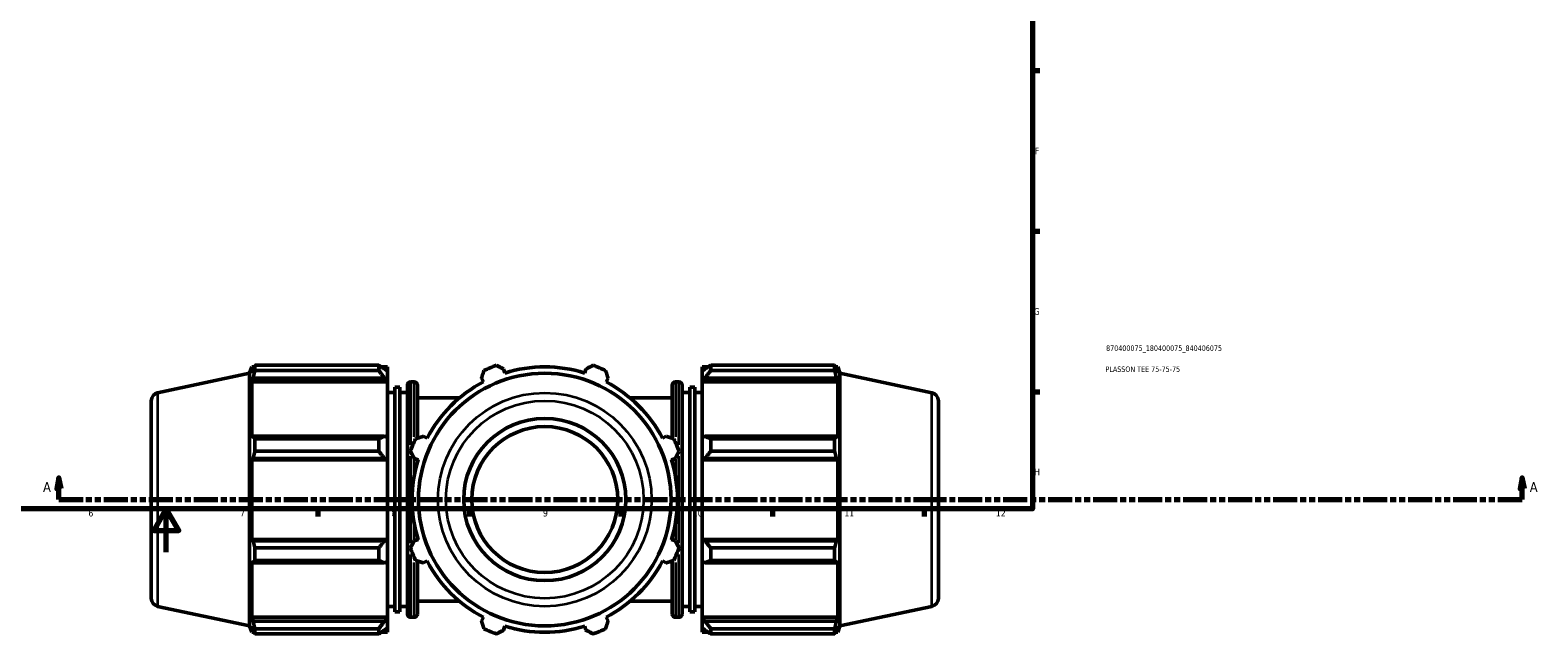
# Model space of a CAD drawing. Header units: millimetres. Extents: x 0 to 1410, y -551 to 1034.
# Tile 3 of 7: x 358 to 1055, y -38 to 241. Entities that reach past the tile are written whole.
import ezdxf

# ---------------------------------------------------------------- set-up
doc = ezdxf.new("R2010")
doc.units = ezdxf.units.MM
doc.linetypes.add('DOUBLE_DASH_CHAIN', pattern=[1.2403, 0.6614, -0.0827, 0.1654, -0.0827, 0.1654, -0.0827])
for name, color, linetype, lineweight in [('Border (ANSI)', 7, 'Continuous', 70), ('Section Line (ANSI)', 7, 'DOUBLE_DASH_CHAIN', 70), ('Title (ISO)', 7, 'Continuous', 50), ('Visible (ANSI)', 7, 'Continuous', 50), ('Visible Narrow (ANSI)', 7, 'Continuous', 35)]:
    doc.layers.add(name, color=color, linetype=linetype, lineweight=lineweight)
doc.styles.add('Label Text (ANSI)', font='tahoma.ttf')
doc.styles.add('Note Text (ANSI)', font='tahoma.ttf')
doc.styles.add('Note Text (ISO)', font='tahoma.ttf')

# ---------------------------------------------------------------- blocks, each defined once
blk = doc.blocks.new('Borders Default Border')
at = {"layer": 'Border (ANSI)'}
for p, q in [((821, 222.75), (824.45, 222.75)), ((821, 148.5), (824.45, 148.5)), ((821, 74.25), (824.45, 74.25)), ((490.58, 20), (490.58, 16.55)), ((560.67, 20), (560.67, 16.55)), ((630.75, 20), (630.75, 16.55)), ((700.83, 20), (700.83, 16.55)), ((770.92, 20), (770.92, 16.55))]:
    blk.add_line(p, q, dxfattribs=at)
at = {"layer": 'Border (ANSI)', "flags": 128}
for points in [[(20, 20), (20, 574), (821, 574), (821, 20), (20, 20)], [(420.5, 0), (420.5, 20), (414.73, 10), (426.27, 10), (420.5, 20)]]:
    blk.add_lwpolyline(points, dxfattribs=at)
at = {"layer": 'Border (ANSI)', "attachment_point": 7, "style": 'Note Text (ANSI)'}
for s, insert, char_height in [('F', (822.14, 184.1), 3.05), ('G', (821.66, 109.79), 3.05), ('H', (821.81, 35.6), 3.05), ('6', (384.49, 16.49), 3.05), ('7', (454.6, 16.55), 3.05), ('8', (524.63, 16.48), 3.05), ('9', (594.7, 16.49), 3.05), ('10', (663.96, 16.49), 3.048), ('11', (734.04, 16.55), 3.048), ('12', (804.13, 16.55), 3.048)]:
    blk.add_mtext(s, dxfattribs=dict(at, insert=insert, char_height=char_height))
blk = doc.blocks.new('Title Blocks ISO')
at = {"layer": 'Title (ISO)', "color": 232, "true_color": 0xca0064, "style": 'Note Text (ISO)'}
for tag, p in [('PART_NUMBER_001', (34.1, 73.13)), ('DESCRIPTION_001', (33.84, 63.4))]:
    blk.add_attdef(tag, p, '', height=2.5, dxfattribs=at)
blk = doc.blocks.new('2dTransSection0')
at = {"layer": 'Section Line (ANSI)', "linetype": 'Continuous'}
for p, q in [((370.85, 34.35), (369.85, 29.35)), ((369.85, 29.35), (371.85, 29.35)), ((370.85, 29.35), (370.85, 34.35)), ((371.85, 29.35), (370.85, 34.35)), ((370.85, 24.35), (370.85, 29.35)), ((1047.53, 34.35), (1046.53, 29.35)), ((1046.53, 29.35), (1048.53, 29.35)), ((1047.53, 29.35), (1047.53, 34.35)), ((1048.53, 29.35), (1047.53, 34.35)), ((1047.53, 24.35), (1047.53, 29.35)), ((370.85, 24.35), (382.05, 24.35)), ((1036.33, 24.35), (1047.53, 24.35))]:
    blk.add_line(p, q, dxfattribs=at)
at = {"layer": 'Section Line (ANSI)', "linetype": 'DOUBLE_DASH_CHAIN', "ltscale": 16.767078}
blk.add_line((370.85, 24.35), (1047.53, 24.35), dxfattribs=at)
at = {"layer": 'Section Line (ANSI)', "linetype": 'Continuous', "flags": 128}
for points in [[(371.85, 29.35), (370.85, 34.35), (369.85, 29.35), (371.85, 29.35)], [(1048.53, 29.35), (1047.53, 34.35), (1046.53, 29.35), (1048.53, 29.35)]]:
    blk.add_lwpolyline(points, dxfattribs=at)
at = {"layer": 'Section Line (ANSI)'}
for points in [[(371.85, 29.35), (370.85, 34.35), (369.85, 29.35), (371.85, 29.35)], [(1048.53, 29.35), (1047.53, 34.35), (1046.53, 29.35), (1048.53, 29.35)]]:
    blk.add_solid(points, dxfattribs=at)
at = {"layer": 'Section Line (ANSI)', "char_height": 4.57, "attachment_point": 7, "style": 'Label Text (ANSI)'}
for insert in [(363.49, 27.85), (1051, 27.85)]:
    blk.add_mtext('A', dxfattribs=dict(at, insert=insert))

msp = doc.modelspace()

# ---------------------------------------------------------------- linework, layer by layer
at = {"layer": 'Visible (ANSI)'}
for p, q in [((459.0312, 82.7693), (459.9926, 85.728)), ((459.9926, 85.728), (459.9926, 82.8872)), ((461.1199, 85.728), (459.9926, 85.728)), ((460.6359, 84.7755), (459.9926, 82.8872)), ((461.4937, 86.4493), (518.7712, 86.4493)), ((461.4937, 86.4493), (461.4937, 84.0627)), ((518.7712, 84.0627), (461.4937, 84.0627)), ((518.7712, 84.0627), (518.7712, 86.4493)), ((522.7312, 85.728), (519.9215, 85.728)), ((522.7312, 83.5166), (521.4112, 84.7755)), ((522.7312, 83.5166), (522.7312, 85.728)), ((577.0739, 82.8872), (576.4785, 84.7755)), ((614.5839, 84.7755), (613.9885, 82.8872)), ((668.3312, 85.728), (668.3312, 83.5166)), ((668.3312, 85.728), (671.1409, 85.728)), ((669.6512, 84.7755), (668.3312, 83.5166)), ((672.2912, 86.4493), (672.2912, 84.0627)), ((672.2912, 86.4493), (729.5688, 86.4493)), ((729.5688, 84.0627), (672.2912, 84.0627)), ((729.5688, 84.0627), (729.5688, 86.4493)), ((729.9425, 85.728), (731.0699, 85.728)), ((731.0699, 82.8872), (730.4265, 84.7755)), ((731.0699, 82.8872), (731.0699, 85.728)), ((732.0312, 82.7693), (731.0699, 85.728)), ((416.5015, 73.7294), (459.0312, 82.7693)), ((459.0312, 82.7693), (459.0312, -34.0733)), ((459.9926, 78.7927), (460.6359, 80.549)), ((459.9926, 78.7927), (459.9926, 52.6902)), ((522.7312, 78.7927), (459.9926, 78.7927)), ((460.6359, 80.549), (521.4112, 80.549)), ((521.4112, 80.549), (522.7312, 79.3782)), ((522.7312, 83.5166), (522.7312, 79.3782)), ((522.7312, 79.3782), (522.7312, 78.7927)), ((522.7312, 52.9949), (522.7312, 78.7927)), ((531.9979, -28.602), (531.9979, 77.298)), ((535.1312, 78.798), (533.4979, 78.798)), ((536.6312, 77.298), (536.6312, 52.7237)), ((566.2748, 80.549), (567.1891, 78.7927)), ((623.8733, 78.7927), (624.7876, 80.549)), ((654.4312, 52.7237), (654.4312, 77.298)), ((655.9312, 78.798), (657.5646, 78.798)), ((659.0646, 77.298), (659.0646, -28.602)), ((668.3312, 79.3782), (668.3312, 83.5166)), ((668.3312, 79.3782), (669.6512, 80.549)), ((668.3312, 78.7927), (668.3312, 79.3782)), ((668.3312, 78.7927), (668.3312, 52.9949)), ((668.3312, 78.7927), (731.0699, 78.7927)), ((669.6512, 80.549), (730.4265, 80.549)), ((730.4265, 80.549), (731.0699, 78.7927)), ((731.0699, 52.6902), (731.0699, 78.7927)), ((732.0312, -34.0733), (732.0312, 82.7693)), ((774.5609, 73.7294), (732.0312, 82.7693)), ((413.5312, -21.3653), (413.5312, 70.0613)), ((526.2062, 73.848), (522.7312, 73.848)), ((526.2062, 76.323), (526.2062, -27.627)), ((528.5229, 76.323), (526.2062, 76.323)), ((528.5229, 76.323), (528.5229, -27.627)), ((531.9979, 73.848), (528.5229, 73.848)), ((556.0831, 71.373), (536.6312, 71.373)), ((654.4312, 71.373), (634.9793, 71.373)), ((659.0646, 73.848), (662.5396, 73.848)), ((662.5396, -27.627), (662.5396, 76.323)), ((662.5396, 76.323), (664.8562, 76.323)), ((664.8562, -27.627), (664.8562, 76.323)), ((664.8562, 73.848), (668.3312, 73.848)), ((777.5312, 70.0613), (777.5312, -21.3653)), ((460.6359, 53.6044), (459.9926, 52.6902)), ((521.4112, 53.6044), (460.6359, 53.6044)), ((461.4937, 52.4578), (518.7712, 52.4578)), ((461.4937, 52.4578), (461.4937, 46.696)), ((518.7712, 46.696), (518.7712, 52.4578)), ((522.7312, 52.9949), (521.4112, 53.6044)), ((522.7312, 52.9949), (522.7312, 43.0038)), ((541.0865, 52.6902), (539.3302, 53.6044)), ((651.7322, 53.6044), (649.9759, 52.6902)), ((669.6512, 53.6044), (668.3312, 52.9949)), ((668.3312, 43.0038), (668.3312, 52.9949)), ((730.4265, 53.6044), (669.6512, 53.6044)), ((672.2912, 52.4578), (672.2912, 46.696)), ((672.2912, 52.4578), (729.5688, 52.4578)), ((729.5688, 46.696), (729.5688, 52.4578)), ((731.0699, 52.6902), (730.4265, 53.6044)), ((459.9926, 42.8053), (460.6359, 43.4007)), ((459.9926, 42.8053), (459.9926, 5.8907)), ((522.7312, 42.8053), (459.9926, 42.8053)), ((460.6359, 43.4007), (521.4112, 43.4007)), ((518.7712, 46.696), (461.4937, 46.696)), ((521.4112, 43.4007), (522.7312, 43.0038)), ((522.7312, 43.0038), (522.7312, 42.8053)), ((522.7312, 5.8907), (522.7312, 42.8053)), ((535.1037, 43.4007), (536.9921, 42.8053)), ((536.6312, 42.9191), (536.6312, 41.6192)), ((654.0704, 42.8053), (655.9587, 43.4007)), ((654.4312, 41.6192), (654.4312, 42.9191)), ((668.3312, 43.0038), (669.6512, 43.4007)), ((668.3312, 42.8053), (668.3312, 43.0038)), ((668.3312, 42.8053), (668.3312, 5.8907)), ((668.3312, 42.8053), (731.0699, 42.8053)), ((669.6512, 43.4007), (730.4265, 43.4007)), ((729.5688, 46.696), (672.2912, 46.696)), ((730.4265, 43.4007), (731.0699, 42.8053)), ((731.0699, 5.8907), (731.0699, 42.8053)), ((536.6312, 7.0768), (536.6312, 5.7769)), ((654.4312, 5.7769), (654.4312, 7.0768)), ((460.6359, 5.2953), (459.9926, 5.8907)), ((522.7312, 5.8907), (459.9926, 5.8907)), ((521.4112, 5.2953), (460.6359, 5.2953)), ((461.4937, 2), (518.7712, 2)), ((461.4937, 2), (461.4937, -3.7618)), ((518.7712, -3.7618), (518.7712, 2)), ((522.7312, 5.6922), (521.4112, 5.2953)), ((522.7312, 5.8907), (522.7312, 5.6922)), ((522.7312, 5.6922), (522.7312, -4.2989)), ((536.9921, 5.8907), (535.1037, 5.2953)), ((655.9587, 5.2953), (654.0704, 5.8907)), ((668.3312, 5.6922), (668.3312, 5.8907)), ((668.3312, 5.8907), (731.0699, 5.8907)), ((668.3312, -4.2989), (668.3312, 5.6922)), ((669.6512, 5.2953), (668.3312, 5.6922)), ((730.4265, 5.2953), (669.6512, 5.2953)), ((672.2912, 2), (672.2912, -3.7618)), ((672.2912, 2), (729.5688, 2)), ((729.5688, -3.7618), (729.5688, 2)), ((731.0699, 5.8907), (730.4265, 5.2953)), ((459.9926, -3.9941), (459.9926, -30.0967)), ((459.9926, -3.9941), (460.6359, -4.9084)), ((460.6359, -4.9084), (521.4112, -4.9084)), ((518.7712, -3.7618), (461.4937, -3.7618)), ((521.4112, -4.9084), (522.7312, -4.2989)), ((522.7312, -30.0967), (522.7312, -4.2989)), ((536.6312, -4.0276), (536.6312, -28.602)), ((539.3302, -4.9084), (541.0865, -3.9941)), ((649.9759, -3.9941), (651.7322, -4.9084)), ((654.4312, -28.602), (654.4312, -4.0276)), ((668.3312, -4.2989), (668.3312, -30.0967)), ((668.3312, -4.2989), (669.6512, -4.9084)), ((669.6512, -4.9084), (730.4265, -4.9084)), ((729.5688, -3.7618), (672.2912, -3.7618)), ((730.4265, -4.9084), (731.0699, -3.9941)), ((731.0699, -30.0967), (731.0699, -3.9941)), ((416.5015, -25.0333), (459.0312, -34.0733)), ((526.2062, -25.152), (522.7312, -25.152)), ((528.5229, -27.627), (526.2062, -27.627)), ((531.9979, -25.152), (528.5229, -25.152)), ((556.0831, -22.677), (536.6312, -22.677)), ((654.4312, -22.677), (634.9793, -22.677)), ((659.0646, -25.152), (662.5396, -25.152)), ((662.5396, -27.627), (664.8562, -27.627)), ((664.8562, -25.152), (668.3312, -25.152)), ((774.5609, -25.0333), (732.0312, -34.0733)), ((459.0312, -34.0733), (459.9926, -37.032)), ((460.6359, -31.853), (459.9926, -30.0967)), ((522.7312, -30.0967), (459.9926, -30.0967)), ((459.9926, -34.1911), (459.9926, -37.032)), ((459.9926, -34.1911), (460.6359, -36.0795)), ((521.4112, -31.853), (460.6359, -31.853)), ((522.7312, -30.6821), (521.4112, -31.853)), ((521.4112, -36.0795), (522.7312, -34.8206)), ((522.7312, -30.0967), (522.7312, -30.6821)), ((522.7312, -30.6821), (522.7312, -34.8206)), ((522.7312, -37.032), (522.7312, -34.8206)), ((535.1312, -30.102), (533.4979, -30.102)), ((567.1891, -30.0967), (566.2748, -31.853)), ((576.4785, -36.0795), (577.0739, -34.1911)), ((613.9885, -34.1911), (614.5839, -36.0795)), ((624.7876, -31.853), (623.8733, -30.0967)), ((655.9312, -30.102), (657.5646, -30.102)), ((668.3312, -30.6821), (668.3312, -30.0967)), ((668.3312, -30.0967), (731.0699, -30.0967)), ((668.3312, -34.8206), (668.3312, -30.6821)), ((669.6512, -31.853), (668.3312, -30.6821)), ((668.3312, -34.8206), (668.3312, -37.032)), ((668.3312, -34.8206), (669.6512, -36.0795)), ((730.4265, -31.853), (669.6512, -31.853)), ((731.0699, -30.0967), (730.4265, -31.853)), ((730.4265, -36.0795), (731.0699, -34.1911)), ((732.0312, -34.0733), (731.0699, -37.032)), ((731.0699, -37.032), (731.0699, -34.1911)), ((461.1199, -37.032), (459.9926, -37.032)), ((461.4937, -35.3666), (518.7712, -35.3666)), ((461.4937, -35.3666), (461.4937, -37.7532)), ((518.7712, -37.7532), (461.4937, -37.7532)), ((518.7712, -37.7532), (518.7712, -35.3666)), ((522.7312, -37.032), (519.9215, -37.032)), ((668.3312, -37.032), (671.1409, -37.032)), ((672.2912, -35.3666), (672.2912, -37.7532)), ((672.2912, -35.3666), (729.5688, -35.3666)), ((729.5688, -37.7532), (672.2912, -37.7532)), ((729.5688, -37.7532), (729.5688, -35.3666)), ((729.9425, -37.032), (731.0699, -37.032))]:
    msp.add_line(p, q, dxfattribs=at)
for radius in [58.4213, 37.5, 33.75]:
    msp.add_circle((595.5312, 24.348), radius, dxfattribs=at)
for centre, radius, start, end in [((595.5312, 24.348), 66, 109.791984, 115.208016), ((595.5312, 24.348), 61.38, 72.5, 107.5), ((595.5312, 24.348), 66, 64.791984, 70.208016), ((533.4979, 77.298), 1.5, 90, 180), ((535.1312, 77.298), 1.5, 0, 90), ((595.5312, 24.348), 61.38, 117.5, 152.5), ((595.5312, 24.348), 61.38, 27.5, 62.5), ((655.9312, 77.298), 1.5, 90, 180), ((657.5646, 77.298), 1.5, 0, 90), ((417.2812, 70.0613), 3.75, 102, 180), ((773.7812, 70.0613), 3.75, 0, 78), ((595.5312, 24.348), 66, 154.791984, 160.208016), ((595.5312, 24.348), 66, 19.791984, 25.208016), ((595.5312, 24.348), 61.38, 162.5, 197.5), ((595.5312, 24.348), 61.38, 342.5, 17.5), ((595.5312, 24.348), 66, 199.791984, 205.208016), ((595.5312, 24.348), 66, 334.791984, 340.208016), ((595.5312, 24.348), 61.38, 207.5, 242.5), ((595.5312, 24.348), 61.38, 297.5, 332.5), ((417.2812, -21.3653), 3.75, 180, 258), ((773.7812, -21.3653), 3.75, 282, 0), ((533.4979, -28.602), 1.5, 180, 270), ((535.1312, -28.602), 1.5, 270, 0), ((595.5312, 24.348), 61.38, 252.5, 287.5), ((655.9312, -28.602), 1.5, 180, 270), ((657.5646, -28.602), 1.5, 270, 0), ((595.5312, 24.348), 66, 244.791984, 250.208016), ((595.5312, 24.348), 66, 289.791984, 295.208016)]:
    msp.add_arc(centre, radius, start, end, dxfattribs=at)
for points, weights in [([(460.6359, 84.7755), (461.0476, 85.5953), (461.4937, 86.4493)], [1.00173893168, 1.00127785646, 1]), ([(461.4937, 84.0627), (461.0476, 82.27), (460.6359, 80.549)], [1, 1.00127785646, 1.00173893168]), ([(521.4112, 84.7755), (520.144, 85.5953), (518.7712, 86.4493)], [1.00602213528, 1.01151521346, 1.01620804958]), ([(518.7712, 84.0627), (520.144, 82.27), (521.4112, 80.549)], [1.01620804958, 1.01151521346, 1.00602213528]), ([(566.2748, 80.549), (566.8364, 82.27), (567.4214, 84.0627)], [1.00173893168, 1.00127785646, 1]), ([(573.1832, 86.4493), (574.8645, 85.5953), (576.4785, 84.7755)], [1, 1.00127785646, 1.00173893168]), ([(614.5839, 84.7755), (616.198, 85.5953), (617.8792, 86.4493)], [1.00173893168, 1.00127785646, 1]), ([(623.641, 84.0627), (624.226, 82.27), (624.7876, 80.549)], [1, 1.00127785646, 1.00173893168]), ([(672.2912, 86.4493), (670.9184, 85.5953), (669.6512, 84.7755)], [1.01620804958, 1.01151521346, 1.00602213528]), ([(669.6512, 80.549), (670.9184, 82.27), (672.2912, 84.0627)], [1.00602213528, 1.01151521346, 1.01620804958]), ([(729.5688, 86.4493), (730.0148, 85.5953), (730.4265, 84.7755)], [1, 1.00127785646, 1.00173893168]), ([(730.4265, 80.549), (730.0148, 82.27), (729.5688, 84.0627)], [1.00173893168, 1.00127785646, 1]), ([(460.6359, 53.6044), (461.0476, 53.0428), (461.4937, 52.4578)], [1.00173893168, 1.00127785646, 1]), ([(521.4112, 53.6044), (520.144, 53.0428), (518.7712, 52.4578)], [1.00602213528, 1.01151521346, 1.01620804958]), ([(535.8166, 52.4578), (537.6092, 53.0428), (539.3302, 53.6044)], [1, 1.00127785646, 1.00173893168]), ([(651.7322, 53.6044), (653.4532, 53.0428), (655.2459, 52.4578)], [1.00173893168, 1.00127785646, 1]), ([(672.2912, 52.4578), (670.9184, 53.0428), (669.6512, 53.6044)], [1.01620804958, 1.01151521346, 1.00602213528]), ([(729.5688, 52.4578), (730.0148, 53.0428), (730.4265, 53.6044)], [1, 1.00127785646, 1.00173893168]), ([(461.4937, 46.696), (461.0476, 45.0148), (460.6359, 43.4007)], [1, 1.00127785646, 1.00173893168]), ([(518.7712, 46.696), (520.144, 45.0148), (521.4112, 43.4007)], [1.01620804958, 1.01151521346, 1.00602213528]), ([(535.1037, 43.4007), (534.2839, 45.0148), (533.43, 46.696)], [1.00173893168, 1.00127785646, 1]), ([(657.6325, 46.696), (656.7785, 45.0148), (655.9587, 43.4007)], [1, 1.00127785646, 1.00173893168]), ([(669.6512, 43.4007), (670.9184, 45.0148), (672.2912, 46.696)], [1.00602213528, 1.01151521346, 1.01620804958]), ([(730.4265, 43.4007), (730.0148, 45.0148), (729.5688, 46.696)], [1.00173893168, 1.00127785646, 1]), ([(460.6359, 5.2953), (461.0476, 3.6813), (461.4937, 2)], [1.00173893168, 1.00127785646, 1]), ([(521.4112, 5.2953), (520.144, 3.6813), (518.7712, 2)], [1.00602213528, 1.01151521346, 1.01620804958]), ([(533.43, 2), (534.2839, 3.6813), (535.1037, 5.2953)], [1, 1.00127785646, 1.00173893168]), ([(655.9587, 5.2953), (656.7785, 3.6813), (657.6325, 2)], [1.00173893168, 1.00127785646, 1]), ([(672.2912, 2), (670.9184, 3.6813), (669.6512, 5.2953)], [1.01620804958, 1.01151521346, 1.00602213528]), ([(729.5688, 2), (730.0148, 3.6813), (730.4265, 5.2953)], [1, 1.00127785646, 1.00173893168]), ([(461.4937, -3.7618), (461.0476, -4.3468), (460.6359, -4.9084)], [1, 1.00127785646, 1.00173893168]), ([(518.7712, -3.7618), (520.144, -4.3468), (521.4112, -4.9084)], [1.01620804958, 1.01151521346, 1.00602213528]), ([(539.3302, -4.9084), (537.6092, -4.3468), (535.8166, -3.7618)], [1.00173893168, 1.00127785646, 1]), ([(655.2459, -3.7618), (653.4532, -4.3468), (651.7322, -4.9084)], [1, 1.00127785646, 1.00173893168]), ([(669.6512, -4.9084), (670.9184, -4.3468), (672.2912, -3.7618)], [1.00602213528, 1.01151521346, 1.01620804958]), ([(730.4265, -4.9084), (730.0148, -4.3468), (729.5688, -3.7618)], [1.00173893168, 1.00127785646, 1]), ([(460.6359, -31.853), (461.0476, -33.574), (461.4937, -35.3666)], [1.00173893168, 1.00127785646, 1]), ([(521.4112, -31.853), (520.144, -33.574), (518.7712, -35.3666)], [1.00602213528, 1.01151521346, 1.01620804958]), ([(567.4214, -35.3666), (566.8364, -33.574), (566.2748, -31.853)], [1, 1.00127785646, 1.00173893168]), ([(624.7876, -31.853), (624.226, -33.574), (623.641, -35.3666)], [1.00173893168, 1.00127785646, 1]), ([(672.2912, -35.3666), (670.9184, -33.574), (669.6512, -31.853)], [1.01620804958, 1.01151521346, 1.00602213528]), ([(729.5688, -35.3666), (730.0148, -33.574), (730.4265, -31.853)], [1, 1.00127785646, 1.00173893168]), ([(461.4937, -37.7532), (461.0476, -36.8993), (460.6359, -36.0795)], [1, 1.00127785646, 1.00173893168]), ([(518.7712, -37.7532), (520.144, -36.8993), (521.4112, -36.0795)], [1.01620804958, 1.01151521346, 1.00602213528]), ([(576.4785, -36.0795), (574.8645, -36.8993), (573.1832, -37.7532)], [1.00173893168, 1.00127785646, 1]), ([(617.8792, -37.7532), (616.198, -36.8993), (614.5839, -36.0795)], [1, 1.00127785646, 1.00173893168]), ([(669.6512, -36.0795), (670.9184, -36.8993), (672.2912, -37.7532)], [1.00602213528, 1.01151521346, 1.01620804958]), ([(730.4265, -36.0795), (730.0148, -36.8993), (729.5688, -37.7532)], [1.00173893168, 1.00127785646, 1])]:
    msp.add_rational_spline(points, weights, degree=2, dxfattribs=at)
at = {"layer": 'Visible Narrow (ANSI)'}
for p, q in [((533.4979, 78.709), (533.4979, 49.6809)), ((535.1312, 53.4333), (535.1312, 78.7215)), ((655.9312, 78.7215), (655.9312, 53.4333)), ((657.5646, 49.6809), (657.5646, 78.709)), ((416.5015, 73.1214), (416.5015, -24.4254)), ((774.5609, -24.4254), (774.5609, 73.1214)), ((533.4979, 44.4542), (533.4979, 4.2418)), ((535.1312, 35.6864), (535.1312, 42.9954)), ((655.9312, 42.9954), (655.9312, 35.6864)), ((657.5646, 4.2418), (657.5646, 44.4542)), ((535.1312, 5.7007), (535.1312, 13.0097)), ((655.9312, 13.0097), (655.9312, 5.7007)), ((533.4979, -0.9849), (533.4979, -30.0129)), ((535.1312, -30.0255), (535.1312, -4.7373)), ((655.9312, -4.7373), (655.9312, -30.0255)), ((657.5646, -30.0129), (657.5646, -0.9849))]:
    msp.add_line(p, q, dxfattribs=at)
for radius in [49.3814, 45.7133]:
    msp.add_circle((595.5312, 24.348), radius, dxfattribs=at)

# ---------------------------------------------------------------- block references
msp.add_blockref('Borders Default Border', (0, 0))
msp.add_blockref('Title Blocks ISO', (821, 20)).add_auto_attribs({'PART_NUMBER_001': '870400075_180400075_840406075', 'DESCRIPTION_001': 'PLASSON TEE 75-75-75'})
at = {"layer": 'Section Line (ANSI)'}
msp.add_blockref('2dTransSection0', (0, 0), dxfattribs=at)

doc.saveas('drawing.dxf')
